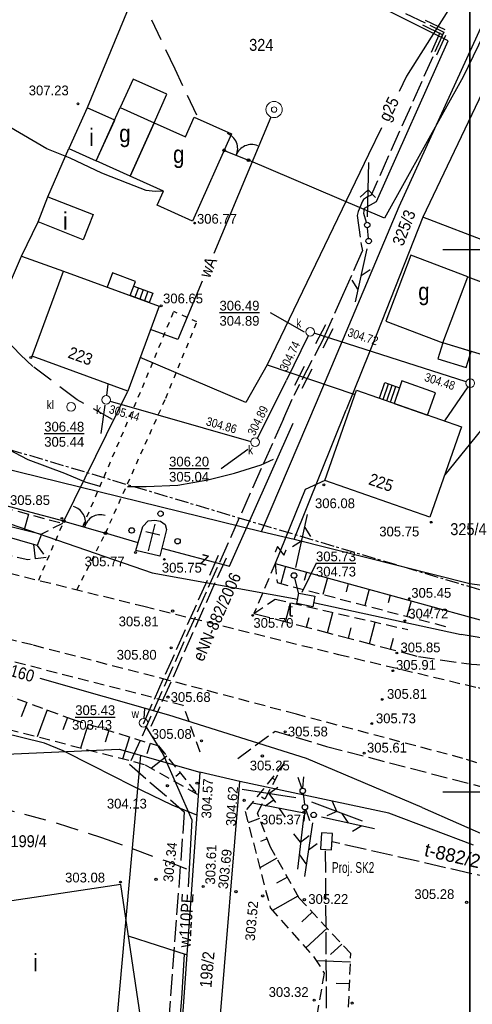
# Model space of a CAD drawing. Extents: x 4615668 to 9249187, y 5334101 to 10688993.
# Tile 109 of 120: x 4667993 to 4668035, y 5337600 to 5337690. Entities that reach past the tile are written whole.
import ezdxf
from ezdxf.enums import TextEntityAlignment as Align

# ---------------------------------------------------------------- set-up
doc = ezdxf.new("R2010")
doc.units = 0
doc.header["$MEASUREMENT"] = 0
for name, pattern in [('CENTER', [2, 1.25, -0.25, 0.25, -0.25]), ('CHODNIK', [2, 1.5, -0.5]), ('DASHDOT', [25.4, 12.7, -6.35, 0, -6.35]), ('DROGA', [1, 0.5, -0.5]), ('JEZDNIA', [1.5, 1, -0.5]), ('PROJEKT', [2.5, 2, -0.5]), ('SKARPA1', [1.5, 1, -0.5]), ('WARSTWICA', [3, 2, -1])]:
    doc.linetypes.add(name, pattern=pattern)
for name, color, linetype in [('11', 7, 'Continuous'), ('12', 7, 'Continuous'), ('13', 7, 'Continuous'), ('14', 7, 'Continuous'), ('15', 7, 'Continuous'), ('16', 7, 'Continuous'), ('17', 7, 'Continuous'), ('2', 7, 'Continuous'), ('21', 7, 'Continuous'), ('22', 7, 'Continuous'), ('23', 7, 'Continuous'), ('24', 7, 'Continuous'), ('25', 7, 'Continuous'), ('26', 7, 'Continuous'), ('27', 7, 'Continuous'), ('28', 7, 'Continuous'), ('3', 7, 'Continuous'), ('31', 7, 'Continuous'), ('38', 7, 'Continuous'), ('45', 7, 'Continuous'), ('5', 7, 'Continuous'), ('50', 7, 'Continuous'), ('51', 7, 'Continuous'), ('52', 7, 'Continuous'), ('54', 7, 'Continuous'), ('55', 7, 'Continuous'), ('56', 7, 'Continuous'), ('58', 7, 'Continuous'), ('60', 7, 'Continuous'), ('UKKPA_506', 7, 'Continuous'), ('UWWPA_907', 7, 'Continuous')]:
    doc.layers.add(name, color=color, linetype=linetype)
doc.styles.add('txt', font='TXT', dxfattribs={"height": 0.2})

# ---------------------------------------------------------------- blocks, each defined once
blk = doc.blocks.new('SLU')
at = {"layer": '22', "color": 1, "linetype": 'Continuous'}
blk.add_circle((0, 0), 0.25, dxfattribs=at)
blk = doc.blocks.new('PLT')
at = {"layer": '24', "color": 40, "linetype": 'Continuous'}
for p, q in [((0.75, 0), (5.75, 0)), ((3.25, 0), (2.543, 0.707)), ((4.543, 0), (3.836, -0.707))]:
    blk.add_line(p, q, dxfattribs=at)
blk = doc.blocks.new('MSZ')
at = {"layer": '22', "color": 7, "linetype": 'Continuous'}
blk.add_circle((0, 0), 0.25, dxfattribs=at)
blk = doc.blocks.new('SL1')
at = {"layer": '22', "color": 1, "linetype": 'Continuous'}
for p, q in [((-0.245, 0.049), (-1.272, 0.256)), ((-0.245, -0.05), (-1.272, -0.256))]:
    blk.add_line(p, q, dxfattribs=at)
blk = doc.blocks.new('SEN')
at = {"layer": '22', "color": 1, "linetype": 'Continuous'}
for p, q in [((0.75, 0), (5.75, 0)), ((3.25, 0), (2.543, 0.707)), ((3.25, 0), (2.543, -0.707))]:
    blk.add_line(p, q, dxfattribs=at)
blk = doc.blocks.new('WLD')
at = {"layer": '24', "color": 125, "linetype": 'Continuous'}
blk.add_lwpolyline([(0.75, -0.5), (-0.75, -0.5), (-0.75, 0.5), (0.75, 0.5)], close=True, dxfattribs=at)
blk = doc.blocks.new('Z')
at = {"layer": '60', "color": 11, "linetype": 'Continuous', "style": 'txt', "width": 0.88}
blk.add_text('z', height=1.25, rotation=0.00006, dxfattribs=at).set_placement((-0.01, 0.187), align=Align.MIDDLE)
blk = doc.blocks.new('WYS')
at = {"layer": '52', "color": 67, "linetype": 'Continuous'}
blk.add_circle((0, 0), 0.08, dxfattribs=at)
blk = doc.blocks.new('BR')
at = {"layer": '38', "color": 97, "linetype": 'Continuous'}
for centre, start, end in [((-1.499, 0.053), 357.959, 90.56156), ((1.495, 0.058), 89.62231, 182.22487)]:
    blk.add_arc(centre, 1.5, start, end, dxfattribs=at)
blk = doc.blocks.new('KL')
at = {"layer": 'UKKPA_506', "color": 7, "linetype": 'Continuous', "lineweight": 13}
blk.add_circle((0, 0), 0.4, dxfattribs=at)
blk = doc.blocks.new('SB')
at = {"layer": 'UWWPA_907', "color": 7, "linetype": 'Continuous', "lineweight": 13}
for radius in [0.75, 0.25]:
    blk.add_circle((0, 0), radius, dxfattribs=at)
blk = doc.blocks.new('A$C311')
at = {"layer": '23', "color": 44, "linetype": 'Continuous'}
for p, q in [((1.03, 15.65), (0, 0.68)), ((11, 14.96), (1.03, 15.65)), ((9.98, 0), (11, 14.96)), ((0, 0.68), (9.98, 0))]:
    blk.add_line(p, q, dxfattribs=at)

msp = doc.modelspace()

# ---------------------------------------------------------------- linework, layer by layer
at = {"layer": '11', "color": 2, "linetype": 'Continuous'}
for points in [[(4668005.263, 5337680.848), (4668006.441, 5337683.471), (4668003.323, 5337684.871), (4668002.145, 5337682.248)], [(4667999.934, 5337677.326), (4668002.145, 5337682.248), (4668005.263, 5337680.848), (4668003.052, 5337675.926)], [(4667996.915, 5337667.18), (4668005.713, 5337663.949), (4668002.832, 5337656.106), (4667994.034, 5337659.337)], [(4668003.056, 5337664.925), (4668003.537, 5337666.233), (4668001.425, 5337667.009), (4668000.944, 5337665.7)], [(4668034.148, 5337666.645), (4668038.907, 5337664.874), (4668036.905, 5337659.03), (4668031.841, 5337660.577)], [(4668031.841, 5337660.577), (4668031.391, 5337659.106), (4668034.01, 5337658.305), (4668034.46, 5337659.777)], [(4668030.448, 5337653.912), (4668031.17, 5337655.975), (4668028.09, 5337657.053), (4668027.368, 5337654.99)], [(4668023.901, 5337656.204), (4668033.571, 5337652.818), (4668030.655, 5337644.489), (4668020.985, 5337647.875)], [(4668003.589, 5337641.436), (4668004.209, 5337643.649), (4668004.711, 5337644.151), (4668005.322, 5337644.242), (4668005.851, 5337644.142), (4668006.289, 5337643.813), (4668006.389, 5337643.366), (4668005.78, 5337640.923)]]:
    msp.add_lwpolyline(points, close=True, dxfattribs=at)
at = {"layer": '13', "color": 7, "linetype": 'Continuous'}
for points in [[(4668001.627, 5337681.095), (4667999.097, 5337682.231), (4667997.404, 5337678.463), (4667999.934, 5337677.326)], [(4668005.263, 5337680.848), (4668008.139, 5337679.556), (4668008.952, 5337681.364), (4668012.386, 5337679.821), (4668008.78, 5337671.794), (4668005.533, 5337673.252), (4668006.116, 5337674.55), (4668003.052, 5337675.926)], [(4667995.476, 5337674.025), (4667999.633, 5337672.384), (4667998.72, 5337670.07), (4667994.563, 5337671.711)], [(4668028.896, 5337668.642), (4668026.589, 5337662.574), (4668031.841, 5337660.577), (4668034.148, 5337666.645)], [(4668004.012, 5337598.465), (4668002.195, 5337610.645), (4667984.751, 5337608.043), (4667986.493, 5337596.363), (4667988.331, 5337596.637), (4667988.406, 5337596.137)]]:
    msp.add_lwpolyline(points, close=True, dxfattribs=at)
at = {"layer": '15', "color": 62, "linetype": 'Continuous'}
for p, q in [((4668003.817, 5337665.642), (4668003.494, 5337664.764)), ((4668004.254, 5337665.481), (4668003.932, 5337664.603)), ((4668004.692, 5337665.32), (4668004.37, 5337664.442)), ((4668026.346, 5337655.348), (4668026.849, 5337656.786)), ((4668026.686, 5337655.229), (4668027.19, 5337656.666)), ((4668027.027, 5337655.109), (4668027.53, 5337656.547))]:
    msp.add_line(p, q, dxfattribs=at)
for points in [[(4668003.379, 5337665.803), (4668005.13, 5337665.159), (4668004.807, 5337664.281), (4668003.056, 5337664.925)], [(4668026.005, 5337655.467), (4668026.509, 5337656.905), (4668027.871, 5337656.428), (4668027.368, 5337654.99)]]:
    msp.add_lwpolyline(points, dxfattribs=at)
at = {"layer": '16', "color": 7, "linetype": 'Continuous'}
for p, q in [((4668004.731, 5337641.407), (4668005.34, 5337643.85)), ((4668004.481, 5337643.196), (4668005.136, 5337643.033)), ((4668005.136, 5337643.033), (4668005.791, 5337642.87))]:
    msp.add_line(p, q, dxfattribs=at)
at = {"layer": '16', "color": 7, "linetype": 'JEZDNIA'}
for points in [[(4668079.341, 5337606.514), (4668064.289, 5337611.917), (4668043.537, 5337619.106), (4668033.707, 5337622.279), (4668018.374, 5337626.336), (4668006.729, 5337629.434), (4667994.041, 5337632.725), (4667973.88, 5337637.734), (4667943.611, 5337645.015), (4667916.315, 5337651.715), (4667899.774, 5337655.907), (4667888.041, 5337658.824), (4667869.458, 5337663.346), (4667845.747, 5337669.192), (4667828.156, 5337673.571), (4667804.001, 5337679.574), (4667776.181, 5337686.217), (4667750.737, 5337692.849), (4667721.557, 5337700.378), (4667709.817, 5337703.319)], [(4667925.056, 5337678.058), (4667920.041, 5337666.213), (4667919.371, 5337664.461), (4667918.673, 5337662.414), (4667918.619, 5337661.427), (4667918.629, 5337659.983), (4667919.426, 5337658.718), (4667920.583, 5337656.99), (4667922.69, 5337656.534), (4667939.106, 5337652.393), (4667967.777, 5337645.371), (4667981.666, 5337641.893), (4668004.305, 5337636.292), (4668022.245, 5337631.853), (4668035.101, 5337628.793), (4668046.486, 5337624.885), (4668062.411, 5337619.415), (4668081.596, 5337612.115)], [(4668009.493, 5337622.848), (4668007.937, 5337627.156), (4667986.824, 5337632.576), (4667951.325, 5337641.376), (4667922.604, 5337648.927)]]:
    msp.add_lwpolyline(points, dxfattribs=at)
at = {"layer": '16', "color": 7, "linetype": 'CHODNIK'}
for points in [[(4668014.459, 5337635.633), (4668029.615, 5337631.656), (4668034.492, 5337630.95), (4668040.097, 5337630.581), (4668046.134, 5337630.254), (4668052.316, 5337628.734)], [(4668012.959, 5337622.272), (4668016.399, 5337624.792), (4668021.136, 5337623.385), (4668037.092, 5337619.232), (4668045.275, 5337616.52), (4668057.212, 5337612.243), (4668060.046, 5337604.242), (4668062.713, 5337597.217), (4668064.529, 5337592.419), (4668070.199, 5337582.804), (4668071.924, 5337581.461)]]:
    msp.add_lwpolyline(points, dxfattribs=at)
at = {"layer": '17', "color": 97, "linetype": 'DROGA'}
msp.add_line((4667994.632, 5337638.685), (4667996.937, 5337644.128), dxfattribs=at)
for points in [[(4667998.15, 5337637.815), (4668000.777, 5337643.023), (4668006.336, 5337655.477), (4668009.205, 5337662.493), (4668007.067, 5337663.447)], [(4667998.678, 5337643.627), (4668004.181, 5337656.454), (4668007.067, 5337663.447)]]:
    msp.add_lwpolyline(points, dxfattribs=at)
at = {"layer": '2', "color": 7, "linetype": 'Continuous'}
for p, q in [((4667995.476, 5337674.025), (4667997.404, 5337678.463)), ((4668020.209, 5337655.057), (4668027.817, 5337673.125)), ((4667993.039, 5337668.567), (4667994.563, 5337671.711)), ((4668015.149, 5337643.187), (4668020.209, 5337655.057)), ((4668008.958, 5337569.316), (4668013.15, 5337620.148))]:
    msp.add_line(p, q, dxfattribs=at)
for points in [[(4668026.346, 5337741.717), (4668021.963, 5337732.135), (4668004.652, 5337695.664), (4667999.097, 5337682.231)], [(4668027.817, 5337673.125), (4668044.554, 5337709.786), (4668047.05, 5337707.916), (4668029.998, 5337672.158), (4668025.784, 5337661.409), (4668022.955, 5337654.386)], [(4668047.05, 5337707.916), (4668066.726, 5337699.435), (4668061.98, 5337691.277), (4668053.717, 5337674.341), (4668049.265, 5337664.777), (4668029.998, 5337672.158)], [(4667952.531, 5337659.423), (4667985.275, 5337650.509), (4668015.149, 5337643.187)], [(4668015.149, 5337643.187), (4668018.156, 5337642.474), (4668022.955, 5337654.386)], [(4668018.156, 5337642.474), (4668034.352, 5337638.406), (4668037.218, 5337638.003), (4668042.873, 5337650.682)], [(4668013.15, 5337620.148), (4668009.481, 5337620.997), (4668006.88, 5337584.775), (4667984.455, 5337580.909), (4667977.452, 5337622.962), (4667986.069, 5337622.424), (4668002.043, 5337623.137), (4668009.481, 5337620.997)], [(4667948.816, 5337484.398), (4667966.224, 5337510.609), (4667988.245, 5337543.488), (4667993.011, 5337549.962), (4667999.59, 5337572.943), (4668004.038, 5337622.563)], [(4668034.675, 5337614.279), (4668026.889, 5337617.225), (4668013.15, 5337620.148)]]:
    msp.add_lwpolyline(points, dxfattribs=at)
at = {"layer": '21', "color": 1, "linetype": 'PROJEKT'}
for p, q in [((4668008.197, 5337700.792), (4668031.944, 5337689.209)), ((4668030.236, 5337690.314), (4668032.033, 5337689.437)), ((4668031.944, 5337689.209), (4668025.244, 5337674.161)), ((4668029.987, 5337689.866), (4668031.784, 5337688.989)), ((4668031.713, 5337688.689), (4668031.944, 5337689.209)), ((4668031.586, 5337689.144), (4668030.773, 5337687.317)), ((4668032.097, 5337688.896), (4668031.283, 5337687.069)), ((4668024.542, 5337673.771), (4668024.447, 5337673.635)), ((4668024.91, 5337674.016), (4668024.542, 5337673.771)), ((4668025.244, 5337674.161), (4668024.91, 5337674.016)), ((4668024.462, 5337673.629), (4668024.061, 5337672.661)), ((4668024.061, 5337672.661), (4668023.973, 5337672.289)), ((4668023.973, 5337672.289), (4668024.328, 5337669.638)), ((4668024.328, 5337669.638), (4668024.466, 5337669.055)), ((4668022.643, 5337664.963), (4668024.466, 5337669.055)), ((4668020.892, 5337661.031), (4668022.643, 5337664.963)), ((4668021.042, 5337662.24), (4668020.121, 5337660.465)), ((4668020.946, 5337661.154), (4668018.123, 5337655.709)), ((4668021.709, 5337661.843), (4668020.788, 5337660.067)), ((4668019.095, 5337658.399), (4668018.175, 5337656.623)), ((4668019.799, 5337658.15), (4668018.879, 5337656.374)), ((4668017.167, 5337653.563), (4668018.144, 5337655.757)), ((4668017.167, 5337653.563), (4668002.985, 5337621.728)), ((4668011.161, 5337640.962), (4668004.237, 5337625.419)), ((4668011.882, 5337640.728), (4668004.958, 5337625.185)), ((4668002.985, 5337621.728), (4668008.04, 5337617.345)), ((4668008.04, 5337617.345), (4668005.221, 5337579.47))]:
    msp.add_line(p, q, dxfattribs=at)
at = {"layer": '21', "color": 1, "linetype": 'Continuous'}
msp.add_lwpolyline([(4668024.819, 5337671.666), (4668024.573, 5337672.481), (4668024.64, 5337672.973), (4668025.75, 5337673.577), (4668032.352, 5337688.405), (4668026.454, 5337691.33), (4668025.482, 5337691.804)], dxfattribs=at)
at = {"layer": '22', "color": 7, "linetype": 'DASHDOT'}
for p, q in [((4668025.001, 5337670.196), (4668024.913, 5337671.179)), ((4668018.984, 5337619.037), (4668019.115, 5337618.024))]:
    msp.add_line(p, q, dxfattribs=at)
at = {"layer": '23', "color": 40, "linetype": 'Continuous'}
for p, q in [((4668018.201, 5337638.89), (4668018.572, 5337637.428)), ((4668019.946, 5337636.627), (4668033.557, 5337633.684)), ((4668044.281, 5337631.853), (4668033.557, 5337633.684))]:
    msp.add_line(p, q, dxfattribs=at)
at = {"layer": '23', "color": 44, "linetype": 'PROJEKT'}
for p, q in [((4668021.257, 5337579.248), (4668021.057, 5337613.871)), ((4668044.285, 5337609.418), (4668021.637, 5337614.597))]:
    msp.add_line(p, q, dxfattribs=at)
at = {"layer": '23', "color": 40, "linetype": 'Continuous'}
msp.add_lwpolyline([(4667932.825, 5337660.597), (4667964.833, 5337653.247), (4668005.064, 5337639.378), (4668018.483, 5337636.959)], dxfattribs=at)
at = {"layer": '25', "color": 165, "linetype": 'Continuous'}
for p, q in [((4668016.02, 5337681.375), (4668010.759, 5337668.814)), ((4668004.337, 5337625.948), (4668004.414, 5337626.875)), ((4668029.945, 5337617.744), (4668038.355, 5337614.052))]:
    msp.add_line(p, q, dxfattribs=at)
for points in [[(4668009.687, 5337666.254), (4668007.434, 5337660.877), (4668004.917, 5337661.781)], [(4668042.196, 5337663.632), (4668039.646, 5337657.802), (4668032.025, 5337648.402)], [(4668029.945, 5337617.744), (4668019.298, 5337622.276), (4668006.608, 5337626.245), (4667994.76, 5337629.646)], [(4668004.486, 5337625.214), (4668006.104, 5337622.633), (4668008.744, 5337616.603), (4668008.384, 5337610.437)], [(4668008.023, 5337604.248), (4668007.784, 5337600.143), (4668007.154, 5337592.993), (4668006.154, 5337581.333), (4668005.284, 5337576.413), (4668004.394, 5337572.693), (4668001.894, 5337564.763), (4668000.224, 5337559.853), (4667998.534, 5337555.023), (4667997.007, 5337552.749)]]:
    msp.add_lwpolyline(points, dxfattribs=at)
at = {"layer": '27', "color": 17, "linetype": 'Continuous'}
for p, q in [((4668019.454, 5337661.217), (4668017.454, 5337657.136)), ((4668034.001, 5337656.974), (4668020.011, 5337661.454)), ((4668000.893, 5337655.719), (4668001.04, 5337656.764)), ((4668014.77, 5337651.759), (4668017.454, 5337657.136)), ((4668034.156, 5337656.522), (4668031.997, 5337653.369)), ((4668001.218, 5337655.201), (4668014.161, 5337651.477))]:
    msp.add_line(p, q, dxfattribs=at)
at = {"layer": '31', "color": 2, "linetype": 'Continuous'}
msp.add_line((4668015.662, 5337658.538), (4668023.758, 5337655.796), dxfattribs=at)
for points in [[(4668049.587, 5337725.099), (4668041.563, 5337707.608), (4668038.382, 5337700.791), (4668028.515, 5337685.132), (4668027.83, 5337683.724)], [(4668026.201, 5337680.374), (4668025.001, 5337677.908), (4668015.662, 5337658.538)], [(4668015.662, 5337658.538), (4668013.709, 5337655.056), (4668003.975, 5337659.218)]]:
    msp.add_lwpolyline(points, dxfattribs=at)
at = {"layer": '38', "color": 97, "linetype": 'Continuous'}
for p, q in [((4668011.705, 5337678.305), (4668013.944, 5337677.393)), ((4667996.937, 5337644.128), (4668002.832, 5337656.106)), ((4667996.937, 5337644.128), (4668000.777, 5337643.023)), ((4668003.785, 5337642.136), (4668000.777, 5337643.023))]:
    msp.add_line(p, q, dxfattribs=at)
for points in [[(4668050.98, 5337720.764), (4668033.733, 5337685.08), (4668026.47, 5337672.068), (4668013.944, 5337677.393)], [(4667985.559, 5337651.118), (4667993.039, 5337668.567), (4667996.915, 5337667.18)], [(4668005.964, 5337641.661), (4668012.215, 5337639.99), (4668018.08, 5337653.156)], [(4667996.937, 5337644.128), (4667984.079, 5337647.555), (4667985.275, 5337650.509)], [(4668016.396, 5337640.238), (4668035.851, 5337634.902), (4668037.218, 5337638.003), (4668042.873, 5337650.682)], [(4668020.985, 5337647.875), (4668019.169, 5337647.044), (4668016.396, 5337640.238)]]:
    msp.add_lwpolyline(points, dxfattribs=at)
for centre in [(4668011.705, 5337678.305), (4668013.944, 5337677.393), (4667996.937, 5337644.128), (4668000.777, 5337643.023)]:
    msp.add_circle(centre, 0.125, dxfattribs=at)
at = {"layer": '45', "color": 219, "linetype": 'Continuous'}
msp.add_line((4667994.886, 5337642.95), (4667994.477, 5337641.9), dxfattribs=at)
for points in [[(4667957.572, 5337652.263), (4667958.791, 5337651.92), (4667977.499, 5337647.287), (4667994.886, 5337642.95)], [(4667994.477, 5337641.9), (4667980.298, 5337645.985), (4667967.052, 5337649.296), (4667957.581, 5337651.595)]]:
    msp.add_lwpolyline(points, dxfattribs=at)
at = {"layer": '50', "color": 216, "linetype": 'Continuous'}
msp.add_line((4668008.249, 5337604.175), (4668002.906, 5337605.899), dxfattribs=at)
at = {"layer": '50', "color": 245, "linetype": 'WARSTWICA'}
for points in [[(4668009.192, 5337681.54), (4668007.204, 5337685.774), (4668003.755, 5337693.039)], [(4668001.414, 5337653.509), (4667998.156, 5337655.318), (4667994.084, 5337658.39), (4667992.96, 5337659.466), (4667990.881, 5337661.578), (4667989.756, 5337662.857), (4667988.079, 5337664.499), (4667986.963, 5337665.551), (4667985.777, 5337666.611), (4667983.961, 5337668.125), (4667982.883, 5337669.117)], [(4667915.382, 5337642.845), (4667916.489, 5337642.223), (4667926.723, 5337637.805), (4667933.834, 5337634.705), (4667939.598, 5337631.986), (4667944.307, 5337629.825), (4667947.618, 5337627.98), (4667950.651, 5337626.696), (4667954.163, 5337625.353), (4667956.731, 5337624.719), (4667959.471, 5337624.095), (4667962.792, 5337623.521), (4667965.771, 5337623.236), (4667968.129, 5337622.796), (4667972.064, 5337622.146), (4667976.486, 5337621.203), (4667980.394, 5337620.245), (4667984.158, 5337619.481), (4667990.43, 5337617.911), (4667996.32, 5337616.318), (4668000.424, 5337614.995), (4668006.376, 5337612.821), (4668008.819, 5337611.857)]]:
    msp.add_lwpolyline(points, dxfattribs=at)
at = {"layer": '50', "color": 216, "linetype": 'Continuous'}
for points in [[(4668006.116, 5337674.55), (4668005.366, 5337674.503), (4668004.516, 5337674.601), (4668002.87, 5337675.237), (4668000.448, 5337676.192), (4667997.512, 5337677.587), (4667995.383, 5337678.431), (4667990.685, 5337681.185), (4667988.042, 5337682.691), (4667984.959, 5337684.783), (4667983.413, 5337685.9)], [(4667968.014, 5337664.123), (4667971.347, 5337662.548), (4667976.048, 5337659.805), (4667980.143, 5337657.146), (4667982.874, 5337655.415), (4667986.324, 5337653.432), (4667990.503, 5337651.431), (4667993.635, 5337649.832), (4667997, 5337648.562), (4667998.959, 5337647.74), (4668000.167, 5337647.381)], [(4668002.816, 5337647.34), (4668004.539, 5337647.34), (4668007.449, 5337647.465), (4668010.209, 5337647.951), (4668012.658, 5337648.562), (4668015.126, 5337649.316), (4668016.262, 5337649.853)], [(4668009.193, 5337617.038), (4668006.909, 5337617.96), (4668003.248, 5337619.757), (4667999.601, 5337621.599), (4667996.894, 5337622.985), (4667995.161, 5337623.674), (4667993.041, 5337624.206), (4667991.405, 5337624.604), (4667987.641, 5337625.341), (4667983.662, 5337625.804), (4667980.348, 5337626.2), (4667977.036, 5337626.41), (4667973.743, 5337626.532), (4667970.599, 5337626.461), (4667964.53, 5337626.272), (4667963.36, 5337626.317), (4667961.423, 5337626.808), (4667959.693, 5337627.382), (4667950.122, 5337631.241), (4667941.014, 5337634.977), (4667936.144, 5337636.978)]]:
    msp.add_lwpolyline(points, dxfattribs=at)
at = {"layer": '51', "color": 3, "linetype": 'Continuous'}
for p, q in [((4667993.676, 5337644.786), (4667993.288, 5337643.349)), ((4667994.333, 5337640.656), (4667994.173, 5337641.988)), ((4668017.36, 5337639.973), (4668016.925, 5337638.388)), ((4668019.289, 5337639.444), (4668019.075, 5337638.664)), ((4668021.218, 5337638.915), (4668020.797, 5337637.38)), ((4668023.147, 5337638.386), (4668022.94, 5337637.631)), ((4668025.075, 5337637.857), (4668024.668, 5337636.372)), ((4668017.361, 5337634.872), (4668017.82, 5337636.622)), ((4668027.004, 5337637.328), (4668026.804, 5337636.598)), ((4668028.933, 5337636.799), (4668028.539, 5337635.364)), ((4668021.23, 5337633.856), (4668021.721, 5337635.728)), ((4668030.862, 5337636.27), (4668030.668, 5337635.565)), ((4668019.295, 5337634.364), (4668019.533, 5337635.269)), ((4668025.099, 5337632.841), (4668025.622, 5337634.834)), ((4668023.164, 5337633.349), (4668023.418, 5337634.315)), ((4668027.033, 5337632.333), (4668027.303, 5337633.36)), ((4667993.52, 5337627.442), (4667993.023, 5337626.099)), ((4667995.396, 5337626.747), (4667994.472, 5337624.252)), ((4667997.271, 5337626.053), (4667996.845, 5337624.901)), ((4667999.173, 5337625.436), (4667998.485, 5337623.214)), ((4668001.084, 5337624.844), (4668000.753, 5337623.778)), ((4668002.994, 5337624.252), (4668002.361, 5337622.211)), ((4668004.904, 5337623.66), (4668004.602, 5337622.685)), ((4668006.422, 5337622.49), (4668004.989, 5337621.343)), ((4668007.672, 5337620.93), (4668007.271, 5337620.608)), ((4668016.414, 5337620.291), (4668016.12, 5337620.449)), ((4668008.923, 5337619.369), (4668008.751, 5337619.232)), ((4668015.466, 5337618.53), (4668015.152, 5337618.699)), ((4668014.965, 5337616.74), (4668013.918, 5337616.338)), ((4668015.682, 5337614.873), (4668015.053, 5337614.632)), ((4668016.55, 5337613.077), (4668014.993, 5337612.203)), ((4668017.53, 5337611.333), (4668016.521, 5337610.767)), ((4668018.509, 5337609.589), (4668016.158, 5337608.27)), ((4668019.831, 5337608.096), (4668018.869, 5337607.201)), ((4668021.193, 5337606.631), (4668019.237, 5337604.813)), ((4668022.555, 5337605.167), (4668021.508, 5337604.194)), ((4668023.343, 5337603.49), (4668020.217, 5337603.615)), ((4668023.263, 5337601.491), (4668022.014, 5337601.541))]:
    msp.add_line(p, q, dxfattribs=at)
at = {"layer": '51', "color": 3, "linetype": 'SKARPA1'}
for p, q in [((4667996.826, 5337643.935), (4667994.886, 5337642.95)), ((4667994.477, 5337641.9), (4667995.326, 5337640.776)), ((4668016.396, 5337640.238), (4668014.459, 5337635.633)), ((4668016.396, 5337640.238), (4668016.605, 5337638.471)), ((4668016.605, 5337638.471), (4668032.11, 5337634.435)), ((4668014.459, 5337635.633), (4668016.404, 5337636.946)), ((4668016.404, 5337636.946), (4668028.622, 5337634.147))]:
    msp.add_line(p, q, dxfattribs=at)
for points in [[(4667957.864, 5337654.083), (4667984.019, 5337647.394), (4667996.826, 5337643.935)], [(4667995.326, 5337640.776), (4667993.634, 5337640.572), (4667973.356, 5337645.166), (4667958.914, 5337648.613)], [(4667985.531, 5337631.413), (4667988.414, 5337629.334), (4667997.718, 5337625.887), (4668005.677, 5337623.42), (4668009.262, 5337618.945)], [(4668009.262, 5337618.945), (4668004.368, 5337621.692), (4667989.468, 5337625.547), (4667985.542, 5337629.247)], [(4668017.245, 5337621.836), (4668013.643, 5337617.395), (4668015.957, 5337608.495), (4668020.016, 5337603.938), (4668020.919, 5337602.485), (4668020.179, 5337598.202), (4668019.338, 5337591.315), (4668017.935, 5337590.194), (4668013.588, 5337588.96), (4668011.101, 5337583.853), (4668010.392, 5337577.825)], [(4668019.996, 5337587.054), (4668022.999, 5337594.866), (4668023.375, 5337604.285), (4668018.61, 5337609.409), (4668015.983, 5337614.088), (4668014.773, 5337617.241), (4668017.245, 5337621.836)]]:
    msp.add_lwpolyline(points, dxfattribs=at)
at = {"layer": '52', "color": 67, "linetype": 'Continuous'}
for centre in [(4668006.964, 5337635.853), (4668006.824, 5337632.463), (4668006.534, 5337627.923), (4668009.624, 5337623.893), (4668015.234, 5337622.503), (4668006.484, 5337619.753), (4668009.204, 5337619.993), (4668013.549, 5337618.409), (4668019.044, 5337617.303), (4668005.434, 5337611.123), (4668009.774, 5337610.473), (4668012.794, 5337609.993), (4668015.264, 5337609.603), (4668019.099, 5337609.264), (4668034.044, 5337609.013), (4668020.004, 5337599.993), (4668023.507, 5337599.726)]:
    msp.add_circle(centre, 0.1, dxfattribs=at)
at = {"layer": '54', "color": 40, "linetype": 'Continuous'}
msp.add_line((4668020.171, 5337640.256), (4668018.879, 5337637.549), dxfattribs=at)
at = {"layer": '56', "color": 17, "linetype": 'Continuous'}
for p, q in [((4668015.952, 5337663.364), (4668019.08, 5337661.582)), ((4668000.396, 5337652.213), (4668000.76, 5337654.822)), ((4668011.44, 5337648.997), (4668013.888, 5337650.766))]:
    msp.add_line(p, q, dxfattribs=at)
at = {"layer": '58', "color": 1, "linetype": 'CENTER'}
msp.add_lwpolyline([(4667803.849, 5337447.742), (4667811.186, 5337533.446), (4667925.987, 5337518.698), (4667980.472, 5337594.488), (4667976.801, 5337623.334), (4667912.072, 5337639.584), (4667924.773, 5337670.774), (4668058.749, 5337630.827), (4668049.669, 5337534.513), (4667983.161, 5337403.764), (4667923.013, 5337428.634)], dxfattribs=at)
at = {"layer": '60', "color": 7, "linetype": 'Continuous'}
for p, q in [((4668031.854, 5337669.183), (4668034.354, 5337669.183)), ((4668034.354, 5337669.183), (4668036.854, 5337669.183)), ((4668031.854, 5337619.183), (4668034.354, 5337619.183)), ((4668034.354, 5337619.183), (4668036.854, 5337619.183))]:
    msp.add_line(p, q, dxfattribs=at)
for points in [[(4668034.354, 5337741.717), (4668034.354, 5337569.183), (4667634.354, 5337569.183), (4667634.354, 5337741.717)], [(4668096.82, 5337569.183), (4668034.354, 5337569.183), (4668034.354, 5337741.717)]]:
    msp.add_lwpolyline(points, dxfattribs=at)

# ---------------------------------------------------------------- block references
at = {"layer": '22', "color": 1, "linetype": 'Continuous'}
for name, p, xscale, yscale, rotation in [('SEN', (4668024.891, 5337671.427), 1.000000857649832, 1.000000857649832, 88.68934204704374), ('SL1', (4668018.953, 5337619.284), 1.000001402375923, 1.000001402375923, 277.330689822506), ('SEN', (4668019.05, 5337618.531), 1.000000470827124, 1.000000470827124, 171.1666334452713), ('SEN', (4668019.05, 5337618.531), 1.000002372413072, 1.000002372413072, 339.4596932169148), ('SL1', (4668019.147, 5337617.776), 1.000001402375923, 1.000001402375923, 97.330689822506), ('SEN', (4668019.147, 5337617.776), 1.000000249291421, 1.000000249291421, 263.0806904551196)]:
    msp.add_blockref(name, p, dxfattribs=dict(at, xscale=xscale, yscale=yscale, rotation=rotation))
at = {"layer": '22', "color": 7, "linetype": 'Continuous', "xscale": 0.9999997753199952, "yscale": 0.9999997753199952, "rotation": 248.4714325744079}
for p in [(4668024.891, 5337671.427), (4668025.024, 5337669.947)]:
    msp.add_blockref('MSZ', p, dxfattribs=at)
at = {"layer": '22', "color": 1, "linetype": 'Continuous'}
for p in [(4668005.855, 5337644.828), (4668003.187, 5337643.28), (4668007.417, 5337642.291)]:
    msp.add_blockref('SLU', p, dxfattribs=at)
at = {"layer": '22', "color": 7, "linetype": 'Continuous'}
for p in [(4668018.953, 5337619.284), (4668019.147, 5337617.776)]:
    msp.add_blockref('MSZ', p, dxfattribs=at)
at = {"layer": '23', "color": 44, "linetype": 'Continuous', "xscale": 0.1, "yscale": 0.1}
msp.add_blockref('A$C311', (4668020.588, 5337613.849), dxfattribs=at)
at = {"layer": '24', "color": 40, "linetype": 'Continuous'}
for name, p, xscale, yscale, rotation in [('PLT', (4668025.024, 5337669.947), 1.00000025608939, 1.00000025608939, 257.4070633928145), ('PLT', (4668018.14, 5337639.132), 1.00000025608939, 1.00000025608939, 77.40706339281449), ('SLU', (4668018.14, 5337639.132), 0.9999997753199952, 0.9999997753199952, 248.4714325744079), ('PLT', (4668019.958, 5337617.064), 0.9999984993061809, 0.9999984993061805, 169.21866003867), ('PLT', (4668019.958, 5337617.064), 1.000000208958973, 1.000000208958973, 347.4095232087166), ('PLT', (4668019.958, 5337617.064), 0.9999988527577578, 0.9999988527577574, 261.3960546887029)]:
    msp.add_blockref(name, p, dxfattribs=dict(at, xscale=xscale, yscale=yscale, rotation=rotation))
at = {"layer": '24', "color": 125, "linetype": 'Continuous', "xscale": 1.000001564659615, "yscale": 1.000001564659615, "rotation": 349.2262981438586}
msp.add_blockref('WLD', (4668019.232, 5337636.884), dxfattribs=at)
at = {"layer": '24', "color": 40, "linetype": 'Continuous'}
msp.add_blockref('SLU', (4668019.958, 5337617.064), dxfattribs=at)
at = {"layer": '25', "color": 165, "linetype": 'Continuous'}
msp.add_blockref('KL', (4668004.274, 5337625.553), dxfattribs=at)
at = {"layer": '26', "color": 165, "linetype": 'Continuous'}
msp.add_blockref('SB', (4668016.31, 5337682.067), dxfattribs=at)
at = {"layer": '28', "color": 17, "linetype": 'Continuous'}
for p in [(4668019.63, 5337661.576), (4668034.382, 5337656.852), (4668000.837, 5337655.323), (4667997.604, 5337654.676), (4668014.557, 5337651.421)]:
    msp.add_blockref('KL', p, dxfattribs=at)
at = {"layer": '38', "color": 97, "linetype": 'Continuous'}
for p, xscale, yscale, rotation in [((4668012.824, 5337677.849), 1.000001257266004, 1.000001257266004, 337.8465758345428), ((4667998.857, 5337643.576), 0.999999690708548, 0.9999996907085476, 343.9324180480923)]:
    msp.add_blockref('BR', p, dxfattribs=dict(at, xscale=xscale, yscale=yscale, rotation=rotation))
at = {"layer": '52', "color": 67, "linetype": 'Continuous'}
for p in [(4667998.244, 5337682.594), (4668008.99, 5337671.598), (4668005.909, 5337663.979), (4667993.902, 5337659.213), (4668020.896, 5337647.481), (4667996.765, 5337644.398), (4668030.788, 5337644.033), (4668003.541, 5337641.246), (4668006.204, 5337640.616), (4668028.772, 5337637.001), (4668014.338, 5337635.448), (4668028.353, 5337634.958), (4668027.624, 5337631.983), (4668027.252, 5337630.351), (4668026.274, 5337627.707), (4668017.328, 5337624.724), (4668025.308, 5337625.483), (4668024.605, 5337622.759), (4668002.164, 5337610.873)]:
    msp.add_blockref('WYS', p, dxfattribs=at)
at = {"layer": '60', "color": 11, "linetype": 'Continuous'}
for p, xscale, yscale, rotation in [((4668016.873, 5337641.394), 0.999999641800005, 0.999999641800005, 247.3802376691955), ((4668009.895, 5337640.613), 0.9999984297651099, 0.9999984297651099, 165.0471685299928)]:
    msp.add_blockref('Z', p, dxfattribs=dict(at, xscale=xscale, yscale=yscale, rotation=rotation))

# ---------------------------------------------------------------- texts
at = {"layer": '12', "color": 7, "linetype": 'Continuous', "style": 'txt', "width": 0.875}
for p in [(4668002.566, 5337679.626), (4668030.107, 5337665.062)]:
    msp.add_text('g', height=1.6, dxfattribs=at).set_placement(p, align=Align.MIDDLE)
at = {"layer": '12', "color": 62, "linetype": 'Continuous', "style": 'txt', "width": 0.909091}
for s, rotation, p in [('223', 339.83462, (4667998.288, 5337658.839)), ('225', 340.70204, (4668025.987, 5337647.182))]:
    msp.add_text(s, height=1.1, rotation=rotation, dxfattribs=at).set_placement(p, align=Align.CENTER)
at = {"layer": '14', "color": 7, "linetype": 'Continuous', "style": 'txt', "width": 0.875}
for s, p in [('i', (4667999.489, 5337679.554)), ('g', (4668007.524, 5337677.705)), ('i', (4667997.086, 5337671.845)), ('i', (4667994.339, 5337603.504))]:
    msp.add_text(s, height=1.6, dxfattribs=at).set_placement(p, align=Align.MIDDLE)
at = {"layer": '21', "color": 1, "linetype": 'Continuous', "style": 'txt', "width": 0.909091}
msp.add_text('eNN-882/2006', height=1.1, rotation=65.98867, dxfattribs=at).set_placement((4668011.538, 5337635.097), align=Align.CENTER)
at = {"layer": '23', "color": 44, "linetype": 'CENTER', "style": 'txt', "width": 0.69}
msp.add_text('Proj. SK2', height=1, dxfattribs=at).set_placement((4668021.642, 5337611.72))
at = {"layer": '24', "color": 125, "linetype": 'Continuous', "style": 'txt'}
msp.add_text('t', height=1.25, dxfattribs=at).set_placement((4668017.59, 5337635.342))
at = {"layer": '25', "color": 165, "linetype": 'Continuous', "style": 'txt', "width": 0.909091}
for s, rotation, p in [('wA', 67.27232, (4668010.224, 5337667.533)), ('w160', 343.98546, (4667992.647, 5337630.253)), ('w110PE', 86.66211, (4668008.204, 5337607.342))]:
    msp.add_text(s, height=1.1, rotation=rotation, dxfattribs=at).set_placement(p, align=Align.MIDDLE)
at = {"layer": '26', "color": 165, "linetype": 'Continuous', "style": 'txt', "width": 0.875}
msp.add_text('w', height=0.8, dxfattribs=at).set_placement((4668003.185, 5337625.985))
at = {"layer": '28', "color": 17, "linetype": 'Continuous', "style": 'txt', "width": 0.875}
for s, p in [('k', (4668018.348, 5337661.988)), ('kl', (4667995.357, 5337654.461)), ('k', (4667999.905, 5337654.008)), ('k', (4668013.904, 5337650.308))]:
    msp.add_text(s, height=0.8, dxfattribs=at).set_placement(p)
at = {"layer": '3', "color": 40, "linetype": 'Continuous', "style": 'txt'}
msp.add_text('t-882/2003', height=1.25, rotation=347.11996, dxfattribs=at).set_placement((4668033.972, 5337612.406), align=Align.CENTER)
at = {"layer": '31', "color": 2, "linetype": 'Continuous', "style": 'txt', "width": 0.909091}
msp.add_text('g25', height=1.1, rotation=64.06013, dxfattribs=at).set_placement((4668027.016, 5337682.047), align=Align.MIDDLE)
at = {"layer": '5', "color": 6, "linetype": 'Continuous', "style": 'txt', "width": 0.909091}
for s, p in [('324', (4668015.129, 5337688.025)), ('325/4', (4668034.213, 5337643.419)), ('199/4', (4667993.704, 5337614.666))]:
    msp.add_text(s, height=1.1, dxfattribs=at).set_placement(p, align=Align.MIDDLE)
for s, rotation, p in [('325/3', 69.17911, (4668028.247, 5337671.181)), ('198/2', 84.86298, (4668010.116, 5337602.817))]:
    msp.add_text(s, height=1.1, rotation=rotation, dxfattribs=at).set_placement(p, align=Align.MIDDLE)
at = {"layer": '52', "color": 67, "linetype": 'Continuous', "style": 'txt'}
for s, p in [('307.23', (4667993.711, 5337683.375)), ('306.77', (4668009.205, 5337671.544)), ('306.65', (4668006.081, 5337664.205)), ('305.85', (4667991.986, 5337645.627)), ('306.08', (4668020.078, 5337645.332)), ('305.75', (4668026, 5337642.73)), ('305.77', (4667998.857, 5337639.972)), ('305.75', (4668005.973, 5337639.397)), ('305.45', (4668028.947, 5337637.077)), ('304.72', (4668028.671, 5337635.166)), ('305.81', (4668001.995, 5337634.444)), ('305.70', (4668014.404, 5337634.311)), ('305.85', (4668027.953, 5337632.049)), ('305.80', (4668001.811, 5337631.372)), ('305.91', (4668027.537, 5337630.439)), ('305.68', (4668006.783, 5337627.479)), ('305.81', (4668026.711, 5337627.761)), ('305.73', (4668025.692, 5337625.515)), ('305.08', (4668005.041, 5337624.076)), ('305.58', (4668017.58, 5337624.298)), ('305.61', (4668024.868, 5337622.814)), ('305.25', (4668014.069, 5337621.168)), ('304.13', (4668000.907, 5337617.657)), ('305.37', (4668015.106, 5337616.191)), ('303.08', (4667997.058, 5337610.845)), ('305.28', (4668029.231, 5337609.317)), ('305.22', (4668019.463, 5337608.867)), ('303.32', (4668015.81, 5337600.293))]:
    msp.add_text(s, height=0.9, dxfattribs=at).set_placement(p)
for s, rotation, p in [('304.57', 87.28922, (4668010.512, 5337616.723)), ('304.62', 86.41641, (4668012.761, 5337615.997)), ('303.34', 83.74096, (4668006.981, 5337610.838)), ('303.61', 87.79864, (4668010.864, 5337610.631)), ('303.69', 84.05675, (4668012.037, 5337610.201)), ('303.52', 84.95755, (4668014.527, 5337605.42))]:
    msp.add_text(s, height=0.9, rotation=rotation, dxfattribs=at).set_placement(p)
at = {"layer": '54', "color": 40, "linetype": 'Continuous', "style": 'txt'}
msp.add_text('%%U305.73', height=0.9, dxfattribs=at).set_placement((4668020.171, 5337640.436))
msp.add_text('304.73', height=0.9, dxfattribs=at).set_placement((4668020.171, 5337639.936), align=Align.TOP_LEFT)
at = {"layer": '55', "color": 165, "linetype": 'Continuous', "style": 'txt'}
msp.add_text('%%U305.43', height=0.9, dxfattribs=at).set_placement((4667997.993, 5337626.267))
msp.add_text('303.43', height=0.9, dxfattribs=at).set_placement((4667997.705, 5337625.816), align=Align.TOP_LEFT)
at = {"layer": '56', "color": 17, "linetype": 'Continuous', "style": 'txt'}
for s, p in [('%%U306.49', (4668011.28, 5337663.545)), ('%%U306.48', (4667995.139, 5337652.393)), ('%%U306.20', (4668006.64, 5337649.174))]:
    msp.add_text(s, height=0.9, dxfattribs=at).set_placement(p)
for s, p in [('304.89', (4668011.28, 5337663.045)), ('305.44', (4667995.139, 5337651.893)), ('305.04', (4668006.64, 5337648.674))]:
    msp.add_text(s, height=0.9, dxfattribs=at).set_placement(p, align=Align.TOP_LEFT)
at = {"layer": '56', "color": 17, "linetype": 'Continuous', "style": 'txt', "width": 0.875}
for s, rotation, p in [('304.72', 342.24344, (4668023.017, 5337661.197)), ('304.74', 63.89164, (4668017.484, 5337657.879)), ('304.89', 63.47332, (4668014.527, 5337651.943)), ('304.86', 343.94825, (4668009.981, 5337652.992))]:
    msp.add_text(s, height=0.8, rotation=rotation, dxfattribs=at).set_placement(p)
for s, rotation, p in [('304.48', 342.24344, (4668030.338, 5337657.832)), ('305.44', 343.94825, (4668001.26, 5337654.876))]:
    msp.add_text(s, height=0.8, rotation=rotation, dxfattribs=at).set_placement(p, align=Align.TOP_LEFT)

doc.saveas('drawing.dxf')
